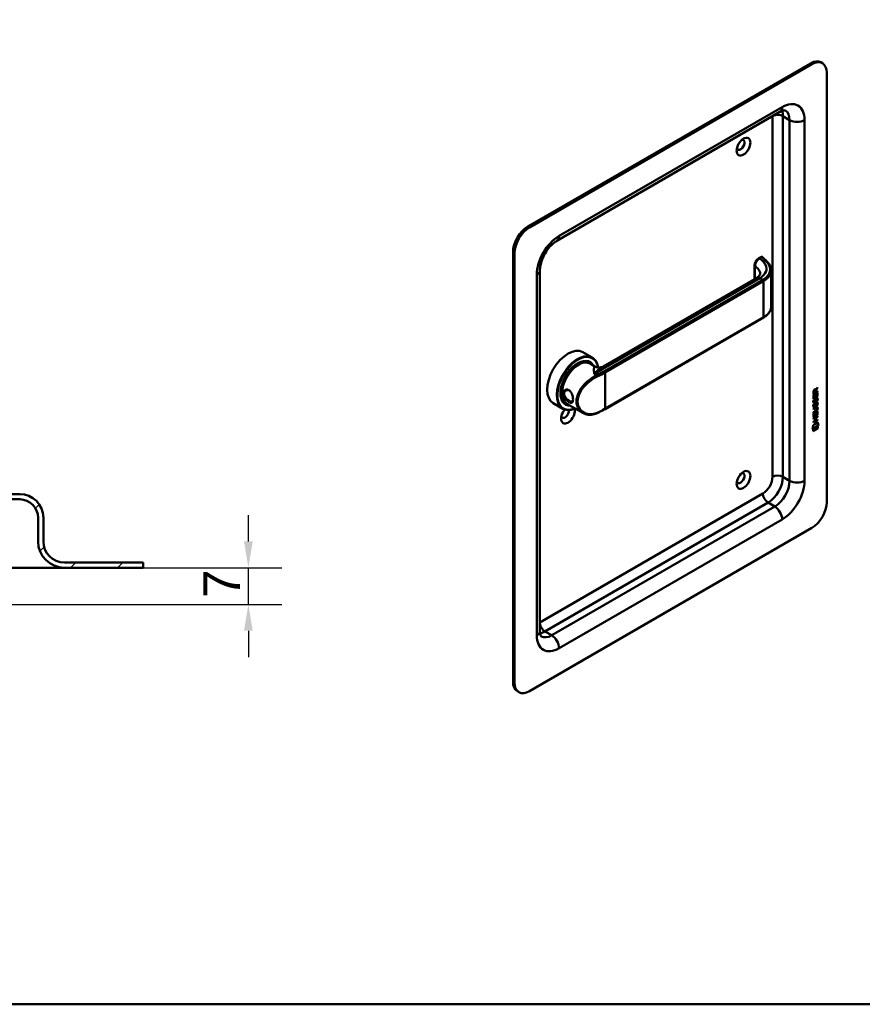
# Model space of a CAD drawing. Header units: millimetres. Extents: x 20 to 833, y 20 to 574.
# Tile 2 of 4: x 273 to 433, y 20 to 207. Entities that reach past the tile are written whole.
import ezdxf

# ---------------------------------------------------------------- set-up
doc = ezdxf.new("R2010")
doc.units = ezdxf.units.MM
doc.header["$LTSCALE"] = 2
for name, color, linetype, lineweight in [('Bemaßungen(DIN)', 7, 'Continuous', 25), ('Sichtbare Kanten(DIN)', 7, 'Continuous', 50), ('Sichtbare tangentiale Kanten(DIN)', 7, 'Continuous', 50), ('Skizziergeometrie(DIN)', 7, 'Continuous', 50)]:
    doc.layers.add(name, color=color, linetype=linetype, lineweight=lineweight)
doc.layers.add('Schraffur', color=179, linetype='Continuous', lineweight=9, true_color=0x1e1e47)
doc.styles.add('STANDARD-DIN~0', font='arial.ttf')
doc.dimstyles.new('CAD-LAN', dxfattribs={"dimscale": 2, "dimtxt": 3.5, "dimasz": 2.5, "dimexe": 3.175, "dimexo": 0, "dimgap": 0.8, "dimtad": 1, "dimrnd": 1e-08, "dimtxsty": 'STANDARD-DIN~0', "dimcen": 0.09, "dimdle": 10, "dimclrd": 250, "dimclre": 250, "dimclrt": 250, "dimadec": 0, "dimazin": 2, "dimtfac": 1, "dimtmove": 0, "dimatfit": 3, "dimfxl": 1, "dimtolj": 1, "dimtzin": 0, "dimlwd": 25, "dimlwe": 25, "dimarcsym": 0})

# ---------------------------------------------------------------- blocks, each defined once
blk = doc.blocks.new('Ränder Standardrahmen')
at = {"layer": 'Skizziergeometrie(DIN)', "flags": 128}
blk.add_lwpolyline([(10, 10), (10, 287), (410, 287), (410, 10), (10, 10)], dxfattribs=at)
blk = doc.blocks.new('*D25')
at = {"layer": 'Bemaßungen(DIN)', "color": 250, "linetype": 'Continuous', "lineweight": 25, "true_color": 0x3f3f3f, "transparency": 16777216}
for p, q in [((316.47, 108.02), (316.47, 113.02)), ((296.47, 103.02), (322.82, 103.02)), ((316.47, 96.02), (316.47, 103.02)), ((246.97, 96.02), (322.82, 96.02)), ((316.47, 91.02), (316.47, 86.02))]:
    blk.add_line(p, q, dxfattribs=at)
at = {"layer": 'Bemaßungen(DIN)', "color": 250, "linetype": 'Continuous', "true_color": 0x3f3f3f, "transparency": 16777216}
for points in [[(315.63, 108.02), (317.3, 108.02), (316.47, 103.02)], [(315.63, 91.02), (317.3, 91.02), (316.47, 96.02)]]:
    blk.add_solid(points, dxfattribs=at)
at = {"layer": 'Defpoints', "color": 0, "linetype": 'Continuous', "transparency": 16777216}
for p in [(296.47, 103.02), (316.47, 103.02), (246.97, 96.02)]:
    blk.add_point(p, dxfattribs=at)
at = {"layer": 'Bemaßungen(DIN)', "color": 250, "linetype": 'Continuous', "lineweight": 25, "true_color": 0x3f3f3f, "transparency": 16777216, "insert": (307.87, 97.25), "char_height": 7, "attachment_point": 1, "rotation": 90, "style": 'STANDARD-DIN~0'}
blk.add_mtext('\\A1;7', dxfattribs=at)

msp = doc.modelspace()

# ---------------------------------------------------------------- hatches: boundary and pattern name
at = {"layer": 'Schraffur'}
h = msp.add_hatch(dxfattribs=at)
h.set_pattern_fill('ANSI31', color=256, scale=50.8, style=0)
h.set_pattern_definition([(45, (0, 0), (-4.49013, 4.49013), [])])
edge = h.paths.add_edge_path()
edge.add_spline(control_points=[(124.839, 102.018), (124.777, 101.958), (124.715, 101.898), (124.591, 101.778), (124.529, 101.718), (124.467, 101.658)], knot_values=[-0.0518021, -0.0518021, -0.0518021, -0.0518021, -0.0259877, -0.0259877, 0, 0, 0, 0], degree=3, periodic=0)
edge.add_line((124.467, 101.658), (124.467, 99.36))
edge.add_spline(control_points=[(124.467, 99.36), (124.469, 99.324), (124.473, 99.288), (124.489, 99.218), (124.5, 99.184), (124.546, 99.083), (124.588, 99.031), (124.678, 98.95), (124.732, 98.915), (124.792, 98.894)], knot_values=[-0.0530586, -0.0530586, -0.0530586, -0.0530586, -0.0446957, -0.0446957, -0.0363326, -0.0363326, -0.0190394, -0.0190394, -0.0000008, -0.0000008, -0.0000008, -0.0000008], degree=3, periodic=0)
edge.add_ellipse((140.467, 140.185), major_axis=(-15.675, -41.291), ratio=1, start_angle=0, end_angle=20.78806)
edge.add_line((140.467, 96.018), (246.967, 96.018))
edge.add_spline(control_points=[(246.967, 96.018), (248.021, 96.018), (249.074, 96.154), (251.114, 96.679), (252.101, 97.069), (254.475, 98.384), (255.755, 99.486), (258.328, 102.741), (258.846, 104.576), (259.474, 106.791), (259.899, 108.267), (260.322, 109.743)], knot_values=[-1.0346231, -1.0346231, -1.0346231, -1.0346231, -0.938254, -0.938254, -0.8419242, -0.8419242, -0.6899478, -0.6899478, -0.4605936, -0.4605936, 0, 0, 0, 0], degree=3, periodic=0)
edge.add_ellipse((259.361, 110.018), major_axis=(0.961, -0.276), ratio=1, start_angle=0, end_angle=106)
edge.add_line((259.361, 111.018), (256.36, 111.018))
edge.add_ellipse((256.36, 110.018), major_axis=(0, 1), ratio=1, start_angle=0, end_angle=76.78481)
edge.add_spline(control_points=[(255.387, 110.247), (255.026, 108.711), (254.747, 107.446), (253.83, 105.423), (253.279, 104.554), (251.614, 102.984), (250.724, 102.42), (248.859, 101.703), (247.912, 101.518), (246.967, 101.518)], knot_values=[-1.4743943, -1.4743943, -1.4743943, -1.4743943, -0.9712289, -0.9712289, -0.5989666, -0.5989666, -0.2834298, -0.2834298, 0, 0, 0, 0], degree=3, periodic=0)
edge.add_line((246.967, 101.518), (151.467, 101.518))
edge.add_ellipse((151.467, 106.518), major_axis=(0, -5), ratio=1, start_angle=270, end_angle=360, ccw=False)
edge.add_line((146.467, 106.518), (146.467, 109.018))
edge.add_line((146.467, 109.018), (146.767, 109.018))
edge.add_line((146.767, 109.018), (146.967, 109.218))
edge.add_line((146.967, 109.218), (146.967, 109.818))
edge.add_line((146.967, 109.818), (146.767, 110.018))
edge.add_line((146.767, 110.018), (147.067, 110.018))
edge.add_line((147.067, 110.018), (147.067, 109.518))
edge.add_line((147.067, 109.518), (147.167, 109.418))
edge.add_line((147.167, 109.418), (149.267, 109.418))
edge.add_line((149.267, 109.418), (149.467, 109.618))
edge.add_line((149.467, 109.618), (149.467, 116.018))
edge.add_line((149.467, 116.018), (272.967, 116.018))
edge.add_ellipse((272.967, 112.518), major_axis=(0, 3.5), ratio=1, start_angle=270, end_angle=360, ccw=False)
edge.add_line((276.467, 112.518), (276.467, 108.018))
edge.add_ellipse((281.467, 108.018), major_axis=(-5, 0), ratio=1, start_angle=0, end_angle=90)
edge.add_line((281.467, 103.018), (296.467, 103.018))
edge.add_line((296.467, 103.018), (296.467, 104.018))
edge.add_line((296.467, 104.018), (281.467, 104.018))
edge.add_ellipse((281.467, 108.018), major_axis=(0, -4), ratio=1, start_angle=270, end_angle=360, ccw=False)
edge.add_line((277.467, 108.018), (277.467, 112.518))
edge.add_ellipse((272.967, 112.518), major_axis=(4.5, 0), ratio=1, start_angle=0, end_angle=90)
edge.add_line((272.967, 117.018), (148.467, 117.018))
edge.add_line((148.467, 117.018), (148.467, 118.518))
edge.add_line((148.467, 118.518), (147.967, 118.518))
edge.add_line((147.967, 118.518), (147.967, 115.218))
edge.add_line((147.967, 115.218), (147.467, 115.218))
edge.add_line((147.467, 115.218), (147.467, 116.018))
edge.add_line((147.467, 116.018), (144.467, 116.018))
edge.add_line((144.467, 116.018), (144.467, 115.218))
edge.add_line((144.467, 115.218), (145.217, 115.218))
edge.add_line((145.217, 115.218), (145.017, 115.018))
edge.add_line((145.017, 115.018), (145.017, 110.218))
edge.add_line((145.017, 110.218), (145.217, 110.018))
edge.add_line((145.217, 110.018), (144.967, 110.018))
edge.add_line((144.967, 110.018), (144.967, 114.818))
edge.add_line((144.967, 114.818), (144.767, 115.018))
edge.add_line((144.767, 115.018), (143.667, 115.018))
edge.add_line((143.667, 115.018), (143.467, 114.818))
edge.add_line((143.467, 114.818), (143.467, 116.218))
edge.add_line((143.467, 116.218), (144.484, 116.218))
edge.add_line((144.484, 116.218), (144.484, 117.118))
edge.add_line((144.484, 117.118), (142.982, 117.118))
edge.add_line((142.982, 117.118), (142.982, 116.218))
edge.add_line((142.982, 116.218), (142.567, 116.218))
edge.add_line((142.567, 116.218), (142.567, 117.318))
edge.add_line((142.567, 117.318), (143.467, 117.318))
edge.add_line((143.467, 117.318), (143.467, 118.518))
edge.add_line((143.467, 118.518), (142.967, 119.018))
edge.add_line((142.967, 119.018), (139.967, 119.018))
edge.add_line((139.967, 119.018), (139.967, 99.018))
edge.add_line((139.967, 99.018), (130.967, 99.018))
edge.add_line((130.967, 99.018), (130.967, 102.018))
edge.add_line((130.967, 102.018), (124.839, 102.018))
h.paths.add_polyline_path([(143.667, 109.018), (143.467, 109.018), (143.467, 109.218)], flags=0)
edge = h.paths.add_edge_path()
edge.add_spline(control_points=[(124.467, 108.379), (124.53, 108.319), (124.592, 108.259), (124.716, 108.138), (124.778, 108.078), (124.84, 108.018)], knot_values=[-0.0519736, -0.0519736, -0.0519736, -0.0519736, -0.0259868, -0.0259868, -0.0001655, -0.0001655, -0.0001655, -0.0001655], degree=3, periodic=0)
edge.add_line((124.84, 108.018), (130.967, 108.018))
edge.add_line((130.967, 108.018), (130.967, 119.018))
edge.add_line((130.967, 119.018), (127.967, 119.018))
edge.add_line((127.967, 119.018), (127.467, 118.518))
edge.add_line((127.467, 118.518), (127.467, 117.318))
edge.add_line((127.467, 117.318), (128.367, 117.318))
edge.add_line((128.367, 117.318), (128.367, 116.218))
edge.add_line((128.367, 116.218), (127.953, 116.218))
edge.add_line((127.953, 116.218), (127.953, 117.118))
edge.add_line((127.953, 117.118), (126.451, 117.118))
edge.add_line((126.451, 117.118), (126.451, 116.218))
edge.add_line((126.451, 116.218), (127.467, 116.218))
edge.add_line((127.467, 116.218), (127.467, 114.818))
edge.add_line((127.467, 114.818), (127.267, 115.018))
edge.add_line((127.267, 115.018), (126.167, 115.018))
edge.add_line((126.167, 115.018), (125.967, 114.818))
edge.add_line((125.967, 114.818), (125.967, 110.018))
edge.add_line((125.967, 110.018), (125.717, 110.018))
edge.add_line((125.717, 110.018), (125.917, 110.218))
edge.add_line((125.917, 110.218), (125.917, 115.018))
edge.add_line((125.917, 115.018), (125.717, 115.218))
edge.add_line((125.717, 115.218), (126.467, 115.218))
edge.add_line((126.467, 115.218), (126.467, 116.018))
edge.add_line((126.467, 116.018), (123.467, 116.018))
edge.add_line((123.467, 116.018), (123.467, 115.218))
edge.add_line((123.467, 115.218), (122.967, 115.218))
edge.add_line((122.967, 115.218), (122.967, 118.518))
edge.add_line((122.967, 118.518), (122.467, 118.518))
edge.add_line((122.467, 118.518), (122.467, 117.018))
edge.add_line((122.467, 117.018), (109.967, 117.018))
edge.add_ellipse((109.967, 112.518), major_axis=(0, 4.5), ratio=1, start_angle=0, end_angle=90)
edge.add_line((105.467, 112.518), (105.467, 108.018))
edge.add_ellipse((101.467, 108.018), major_axis=(4, 0), ratio=1, start_angle=270, end_angle=360, ccw=False)
edge.add_line((101.467, 104.018), (86.467, 104.018))
edge.add_line((86.467, 104.018), (86.467, 103.018))
edge.add_line((86.467, 103.018), (101.467, 103.018))
edge.add_ellipse((101.467, 108.018), major_axis=(0, -5), ratio=1, start_angle=0, end_angle=90)
edge.add_line((106.467, 108.018), (106.467, 112.518))
edge.add_ellipse((109.967, 112.518), major_axis=(-3.5, 0), ratio=1, start_angle=270, end_angle=360, ccw=False)
edge.add_line((109.967, 116.018), (121.467, 116.018))
edge.add_line((121.467, 116.018), (121.467, 109.618))
edge.add_line((121.467, 109.618), (121.667, 109.418))
edge.add_line((121.667, 109.418), (123.767, 109.418))
edge.add_line((123.767, 109.418), (123.867, 109.518))
edge.add_line((123.867, 109.518), (123.867, 110.018))
edge.add_line((123.867, 110.018), (124.167, 110.018))
edge.add_line((124.167, 110.018), (123.967, 109.818))
edge.add_line((123.967, 109.818), (123.967, 109.218))
edge.add_line((123.967, 109.218), (124.167, 109.018))
edge.add_line((124.167, 109.018), (124.467, 109.018))
edge.add_line((124.467, 109.018), (124.467, 108.379))
h.paths.add_polyline_path([(127.467, 109.018), (127.267, 109.018), (127.467, 109.218)], flags=0)

# ---------------------------------------------------------------- linework, layer by layer
at = {"layer": 'Sichtbare Kanten(DIN)'}
for p, q in [((423.373, 198.917), (369.633, 167.89)), ((423.656, 198.754), (369.916, 167.727)), ((425.656, 198.952), (425.373, 199.115)), ((426.485, 115.471), (426.485, 197.121)), ((417.585, 189.673), (375.159, 165.178)), ((366.805, 162.991), (366.805, 81.342)), ((367.088, 162.828), (367.088, 81.178)), ((413.909, 162.072), (413.542, 161.859)), ((371.916, 159.562), (371.916, 90.976)), ((412.761, 160.523), (412.761, 157.923)), ((415.926, 159.486), (415.926, 152.699)), ((383.978, 141.305), (413.157, 158.152)), ((384.3, 133.179), (414.422, 150.571)), ((380.07, 143.999), (381.88, 142.954)), ((381.324, 142.121), (381.493, 142.023)), ((381.45, 141.817), (382.358, 141.293)), ((380.296, 137.402), (380.296, 137.402)), ((424.235, 136.831), (424.278, 136.807)), ((424.321, 136.387), (424.321, 136.677)), ((424.362, 136.868), (424.405, 136.844)), ((424.7, 137.18), (424.377, 136.746)), ((424.377, 136.746), (424.377, 136.469)), ((424.377, 136.746), (424.42, 136.722)), ((424.405, 136.844), (424.743, 137.297)), ((424.42, 136.722), (424.419, 136.444)), ((424.743, 137.155), (424.42, 136.722)), ((424.7, 137.24), (424.7, 137.18)), ((424.7, 137.18), (424.743, 137.155)), ((424.743, 137.297), (424.743, 137.155)), ((423.933, 135.147), (423.934, 135.802)), ((424.699, 135.638), (423.933, 135.196)), ((424.742, 135.613), (423.933, 135.147)), ((424.7, 136.53), (423.934, 136.088)), ((424.742, 136.506), (423.934, 136.039)), ((423.934, 136.039), (423.934, 136.469)), ((423.934, 135.802), (424.032, 135.859)), ((423.982, 134.923), (424.078, 134.945)), ((423.99, 135.835), (423.989, 135.352)), ((423.989, 135.352), (424.032, 135.327)), ((423.991, 136.536), (423.99, 136.246)), ((423.99, 136.246), (424.033, 136.221)), ((424.032, 135.859), (424.032, 135.327)), ((424.032, 135.327), (424.285, 135.473)), ((424.033, 136.511), (424.033, 136.221)), ((424.033, 136.221), (424.321, 136.387)), ((424.285, 135.946), (424.384, 136.003)), ((424.285, 135.473), (424.285, 135.946)), ((424.338, 134.836), (424.381, 134.812)), ((424.341, 135.978), (424.341, 135.555)), ((424.341, 135.555), (424.383, 135.53)), ((424.352, 134.909), (424.395, 134.885)), ((424.377, 136.469), (424.419, 136.444)), ((424.384, 136.003), (424.383, 135.53)), ((424.383, 135.53), (424.643, 135.68)), ((424.405, 135.078), (424.447, 135.054)), ((424.419, 136.444), (424.742, 136.63)), ((424.485, 135.163), (424.481, 135.161)), ((424.485, 135.163), (424.527, 135.139)), ((424.527, 135.139), (424.524, 135.137)), ((424.564, 135.17), (424.607, 135.146)), ((424.643, 135.68), (424.644, 136.218)), ((424.644, 136.218), (424.742, 136.275)), ((424.7, 136.25), (424.699, 135.638)), ((424.699, 135.638), (424.742, 135.613)), ((424.7, 136.606), (424.7, 136.53)), ((424.7, 136.53), (424.742, 136.506)), ((424.742, 136.63), (424.742, 136.506)), ((424.742, 136.275), (424.742, 135.613)), ((374.47, 134.3), (376.28, 133.255)), ((376.724, 134.153), (376.893, 134.055)), ((377.05, 134.196), (380.075, 132.449)), ((423.932, 133.236), (424.397, 133.504)), ((424.362, 133.409), (423.932, 133.162)), ((424.404, 133.385), (423.932, 133.113)), ((423.932, 133.113), (423.932, 133.236)), ((423.981, 134.091), (424.077, 134.113)), ((423.994, 133.712), (423.996, 133.708)), ((423.995, 134.544), (423.997, 134.54)), ((424.022, 134.51), (424.065, 134.486)), ((424.022, 133.678), (424.064, 133.654)), ((424.037, 134.52), (424.039, 134.515)), ((424.037, 133.688), (424.039, 133.683)), ((424.23, 133.768), (424.233, 133.775)), ((424.231, 134.6), (424.234, 134.607)), ((424.338, 134.004), (424.38, 133.98)), ((424.352, 134.077), (424.394, 134.053)), ((424.404, 134.246), (424.447, 134.222)), ((424.484, 134.331), (424.481, 134.329)), ((424.484, 134.331), (424.527, 134.307)), ((424.527, 134.307), (424.523, 134.305)), ((424.556, 133.45), (424.598, 133.425)), ((424.564, 134.338), (424.606, 134.314)), ((424.643, 134.71), (424.686, 134.685)), ((424.643, 133.877), (424.685, 133.853)), ((424.653, 133.272), (424.653, 133.275)), ((423.93, 131.38), (424.739, 131.846)), ((424.239, 131.484), (423.93, 131.305)), ((424.282, 131.459), (423.93, 131.256)), ((423.93, 131.256), (423.93, 131.38)), ((424.696, 131.115), (423.93, 130.673)), ((424.738, 131.09), (423.93, 130.624)), ((423.931, 132.604), (424.404, 132.876)), ((424.354, 132.773), (423.931, 132.53)), ((424.397, 132.749), (423.931, 132.481)), ((423.931, 132.481), (423.931, 132.604)), ((423.931, 132.294), (424.03, 132.351)), ((423.931, 131.639), (423.931, 132.294)), ((424.697, 132.13), (423.931, 131.688)), ((424.739, 132.105), (423.931, 131.639)), ((423.987, 132.326), (423.987, 131.844)), ((423.987, 131.844), (424.029, 131.819)), ((424.03, 132.351), (424.029, 131.819)), ((424.029, 131.819), (424.282, 131.965)), ((424.239, 131.484), (424.282, 131.459)), ((424.281, 130.95), (424.282, 131.459)), ((424.282, 131.965), (424.283, 132.438)), ((424.283, 132.438), (424.381, 132.495)), ((424.339, 132.47), (424.339, 132.046)), ((424.339, 132.046), (424.381, 132.022)), ((424.696, 131.747), (424.34, 131.542)), ((424.34, 131.542), (424.34, 131.033)), ((424.34, 131.542), (424.382, 131.517)), ((424.381, 132.495), (424.381, 132.022)), ((424.381, 132.022), (424.641, 132.172)), ((424.739, 131.723), (424.382, 131.517)), ((424.382, 131.517), (424.382, 131.008)), ((424.382, 131.008), (424.738, 131.214)), ((424.641, 132.71), (424.74, 132.767)), ((424.641, 132.172), (424.641, 132.71)), ((424.696, 131.821), (424.696, 131.747)), ((424.696, 131.747), (424.739, 131.723)), ((424.696, 131.189), (424.696, 131.115)), ((424.696, 131.115), (424.738, 131.09)), ((424.697, 132.742), (424.697, 132.13)), ((424.697, 132.13), (424.739, 132.105)), ((424.738, 131.214), (424.738, 131.09)), ((424.74, 132.767), (424.739, 132.105)), ((424.739, 131.846), (424.739, 131.723)), ((423.779, 129.369), (423.909, 130.141)), ((424.887, 130.008), (423.779, 129.369)), ((424.844, 130.032), (423.789, 129.424)), ((423.909, 130.141), (424.76, 130.631)), ((423.909, 129.351), (424.757, 129.84)), ((424.714, 129.491), (423.909, 129.027)), ((424.757, 129.467), (423.909, 128.978)), ((423.909, 128.978), (423.909, 129.351)), ((423.93, 130.748), (424.281, 130.95)), ((423.93, 130.624), (423.93, 130.748)), ((424.34, 131.033), (424.382, 131.008)), ((424.715, 129.815), (424.714, 129.491)), ((424.714, 129.491), (424.757, 129.467)), ((424.726, 130.612), (424.844, 130.032)), ((424.757, 129.84), (424.757, 129.467)), ((424.76, 130.631), (424.887, 130.008)), ((424.844, 130.032), (424.887, 130.008)), ((272.967, 117.018), (148.467, 117.018)), ((149.467, 116.018), (272.967, 116.018)), ((276.467, 112.518), (276.467, 108.018)), ((277.467, 108.018), (277.467, 112.518)), ((369.916, 79.545), (423.656, 110.572)), ((266.467, 103.018), (281.467, 103.018)), ((296.467, 104.018), (281.467, 104.018)), ((281.467, 103.018), (296.467, 103.018)), ((296.467, 103.018), (296.467, 104.018)), ((367.916, 79.347), (367.633, 79.51))]:
    msp.add_line(p, q, dxfattribs=at)
for centre, radius, start, end in [((272.967, 112.518), 4.5, 0, 90), ((272.967, 112.518), 3.5, 0, 90), ((281.467, 108.018), 5, 180, 270), ((281.467, 108.018), 4, 180, 270)]:
    msp.add_arc(centre, radius, start, end, dxfattribs=at)
for centre, major_axis, ratio, start_param, end_param in [((423.373, 195.651), (2, 3.464), 0.5773503, 0, 0.7853982), ((423.656, 195.488), (2, 3.464), 0.5773503, 5.4977871, 7.0685835), ((410.08, 183.404), (-0.53, -0.918), 0.5773503, 5.8272815, 9.8806818), ((369.633, 164.624), (-2, -3.464), 0.5773503, 3.9269908, 5.4977871), ((369.916, 164.461), (2, 3.464), 0.5773503, 0.7853982, 2.3561945), ((414.009, 161.667), (0.053, 0.438), 0.7115312, 0.4902452, 0.4913996), ((414.322, 150.744), (0.1, -0.173), 0.5773503, 0, 0.0000503), ((377.27, 139.15), (-2.8, -4.85), 0.5773503, 3.1415927, 6.2831853), ((379.08, 138.104), (2.8, 4.85), 0.5773503, 5.6589594, 10.0917243), ((379.137, 138.072), (-2.76, -4.78), 0.5773503, 2.5362379, 6.9315019), ((379.137, 138.072), (2.34, 4.053), 0.5773503, 5.9355207, 9.7724426), ((379.193, 138.039), (2.3, 3.984), 0.5773503, 5.9872224, 9.7207409), ((379.25, 138.006), (-2.26, -3.914), 0.5773503, 2.9106512, 6.5141268), ((379.108, 138.088), (2.32, 4.018), 0.5773503, 6.0274328, 7.0642824), ((379.024, 138.137), (2.3, 3.984), 0.5773503, 0, 0.2200524), ((379.25, 138.006), (-2.2, -3.811), 0.5773503, 3.1415927, 6.2831853), ((378.967, 138.17), (2.32, 4.018), 0.5773503, 6.1459819, 6.2527018), ((378.967, 138.17), (-2.32, -4.018), 0.5773503, 2.519983, 2.5200272), ((379.249, 138.006), (-2.2, -3.811), 0.5773503, 2.6744325, 2.6744343), ((379.25, 138.006), (-2.26, -3.914), 0.5773503, 2.736245, 2.7362944), ((379.193, 138.039), (2.3, 3.984), 0.5773503, 5.8679163, 5.8679385), ((379.137, 138.072), (-2.76, -4.78), 0.5773503, 2.4246433, 2.4246462), ((379.08, 138.104), (2.8, 4.85), 0.5773503, 5.5511417, 5.5511446), ((378.967, 138.17), (-2.32, -4.018), 0.5773503, 2.1718154, 2.1719111), ((379.25, 138.006), (-2.2, -3.811), 0.5773503, 2.253, 2.2530614), ((379.25, 138.006), (-2.26, -3.914), 0.5773503, 2.2548077, 2.2548467), ((424.324, 136.476), (-0.175, 0.346), 0.8194443, 0.0441652, 1.0169096), ((424.366, 136.451), (-0.175, 0.346), 0.8194443, 0.0441652, 1.0169096), ((423.972, 136.198), (-0.368, -0.732), 0.3492899, 2.7989514, 3.6297589), ((423.93, 136.222), (-0.368, -0.732), 0.3492899, 2.7989514, 3.0358099), ((379.108, 138.088), (-2.32, -4.018), 0.5773503, 5.5020883, 6.5389379), ((378.967, 138.17), (-1.9, -3.291), 0.5773503, 5.6692155, 5.6696324), ((376.902, 139.362), (1.6, 2.771), 0.5773503, 3.7151709, 3.7152758), ((377.27, 139.149), (1.8, 3.117), 0.5773503, 3.6394455, 3.6394489), ((377.213, 139.182), (1.6, 2.771), 0.5773503, 3.6297748, 3.6298149), ((378.967, 138.17), (1.95, 3.377), 0.5773503, 3.8973709, 3.8975254), ((378.91, 138.202), (-1.91, -3.308), 0.5773503, 0.7821286, 0.7822229), ((378.967, 138.17), (1.95, 3.377), 0.5773503, 3.9869745, 3.9870237), ((379.108, 136.618), (0.6, -1.039), 0.5773503, 5.659845, 5.6599815), ((424.298, 134.505), (-0.258, -0.67), 0.2801591, 3.0976718, 3.459563), ((424.341, 134.48), (-0.258, -0.67), 0.2801591, 2.9381752, 3.459563), ((377.27, 132.128), (-0.93, -1.611), 0.5773503, 4.427919, 8.9074708), ((376.704, 132.454), (-0.53, -0.918), 0.5773503, 5.8272815, 8.7701358), ((379.024, 138.137), (-2.3, -3.984), 0.5773503, 6.0631329, 6.2831853), ((378.967, 138.17), (-2.32, -4.018), 0.5773503, 0.0304835, 0.1372034), ((378.967, 138.17), (1.95, 3.377), 0.5773503, 3.6381163, 3.6381287), ((378.967, 138.17), (-2.26, -3.914), 0.5773503, 0.7572817, 0.7573952), ((378.967, 138.17), (-2.32, -4.018), 0.5773503, 0.7604294, 0.7604893), ((379.25, 138.006), (-2.2, -3.81), 0.5773503, 0.7395817, 0.7395894), ((379.25, 138.006), (-2.26, -3.914), 0.5773503, 0.744139, 0.7441684), ((379.193, 138.039), (2.3, 3.984), 0.5773503, 3.9039317, 3.9039609), ((379.137, 138.072), (2.34, 4.053), 0.5773503, 3.9214573, 3.9214861), ((379.137, 138.072), (-2.76, -4.78), 0.5773503, 0.82088, 0.8208952), ((424.377, 135.03), (-0.352, -1.35), 0.146604, 6.0369992, 6.0961402), ((424.353, 135.767), (-0.327, -1.256), 0.1531706, 6.0266152, 6.0875746), ((424.207, 134.097), (-0.18, -0.422), 0.324198, 6.0043675, 6.2441541), ((424.206, 134.925), (-0.178, -0.418), 0.3257575, 6.0025712, 6.2436438), ((424.395, 135.743), (-0.327, -1.256), 0.1531706, 6.0266152, 6.0875746), ((424.419, 135.005), (-0.352, -1.35), 0.146604, 6.0369992, 6.0961402), ((424.248, 134.901), (-0.178, -0.418), 0.3257575, 6.0025712, 6.4628649), ((424.25, 134.073), (-0.18, -0.422), 0.324198, 6.0043675, 6.4621988), ((424.214, 133.766), (-0.0284, -0.0613), 0.2140411, 1.3865777, 1.6946558), ((424.214, 134.598), (-0.0284, -0.0613), 0.2140411, 1.3865777, 1.6946558), ((423.275, 133.679), (1.388, -0.568), 0.6427883, 5.8208171, 6.5391565), ((423.317, 131.354), (1.355, 2.199), 0.2164738, 5.9455732, 6.6640371), ((423.318, 133.655), (1.388, -0.568), 0.6427883, 5.8208171, 6.5391565), ((418.025, 135.924), (6.595, -2.821), 0.2353631, 6.1084229, 6.3833559), ((424.298, 133.673), (-0.258, -0.669), 0.2803736, 3.0976435, 3.4598023), ((424.34, 133.649), (-0.258, -0.669), 0.2803736, 2.9381095, 3.4598023), ((423.274, 131.378), (1.355, 2.199), 0.2164738, 5.9455732, 6.2455659), ((410.08, 120.044), (-0.53, -0.918), 0.5773503, 5.8272815, 9.8806818), ((423.656, 113.838), (-2, -3.464), 0.5773503, 0.7853982, 2.3561945), ((369.633, 82.975), (-2, -3.464), 0.5773503, 5.4977871, 6.2831853), ((369.916, 82.811), (-2, -3.464), 0.5773503, 5.4977871, 7.0685835)]:
    msp.add_ellipse(centre, major_axis=major_axis, ratio=ratio, start_param=start_param, end_param=end_param, dxfattribs=at)
for centre in [(410.645, 183.077), (410.645, 119.717)]:
    msp.add_ellipse(centre, major_axis=(0.93, 1.611), ratio=0.5773503, dxfattribs=at)
for points, knots in [([(418.585, 189.97), (418.585, 189.97), (418.585, 189.971), (418.56, 189.978), (418.535, 189.983), (418.444, 189.984), (418.378, 189.979), (418.207, 189.945), (418.102, 189.915), (417.863, 189.821), (417.729, 189.756), (417.585, 189.673)], [0.78539816, 0.78539816, 0.78539816, 0.78539816, 0.9424778, 0.9424778, 1.09955743, 1.09955743, 1.25663706, 1.25663706, 1.41371669, 1.41371669, 1.57079633, 1.57079633, 1.57079633, 1.57079633]), ([(375.159, 165.178), (374.933, 165.048), (374.684, 164.871), (374.167, 164.422), (373.898, 164.145), (373.378, 163.51), (373.128, 163.15), (372.684, 162.389), (372.491, 161.987), (372.188, 161.197), (372.077, 160.809), (371.945, 160.124), (371.916, 159.822), (371.916, 159.562)], [1.5707963, 1.5707963, 1.5707963, 1.5707963, 1.8179228, 1.8179228, 2.0784055, 2.0784055, 2.3493544, 2.3493544, 2.6241933, 2.6241933, 2.8954114, 2.8954114, 3.1415927, 3.1415927, 3.1415927, 3.1415927]), ([(412.761, 160.524), (412.761, 160.643), (412.781, 160.767), (412.851, 161.011), (412.902, 161.135), (413.03, 161.366), (413.109, 161.477), (413.278, 161.665), (413.37, 161.746), (413.492, 161.829), (413.517, 161.845), (413.543, 161.86)], [0, 0, 0, 0, 0.09785937, 0.09785937, 0.19675779, 0.19675779, 0.29632205, 0.29632205, 0.39146856, 0.39146856, 0.41628035, 0.41628035, 0.41628035, 0.41628035]), ([(413.923, 162.079), (413.963, 162.1), (414.007, 162.116), (414.096, 162.127), (414.141, 162.124), (414.199, 162.107), (414.214, 162.101), (414.229, 162.094)], [0.003795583, 0.003795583, 0.003795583, 0.003795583, 0.038881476, 0.038881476, 0.072518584, 0.072518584, 0.085170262, 0.085170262, 0.085170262, 0.085170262]), ([(414.251, 162.086), (414.256, 162.082), (414.262, 162.079), (414.272, 162.072), (414.278, 162.069), (414.288, 162.061), (414.293, 162.057), (414.304, 162.049), (414.309, 162.044), (414.319, 162.035), (414.324, 162.03), (414.329, 162.025)], [0, 0, 0, 0, 0.05585054, 0.05585054, 0.11170107, 0.11170107, 0.16755161, 0.16755161, 0.22340214, 0.22340214, 0.27925268, 0.27925268, 0.27925268, 0.27925268]), ([(414.328, 162.026), (414.681, 161.658), (415.05, 161.309), (415.555, 160.719), (415.689, 160.505), (415.878, 160.051), (415.928, 159.806), (415.928, 159.564)], [0, 0, 0, 0, 0.5455959, 0.5455959, 0.8223123, 0.8223123, 1.1153986, 1.1153986, 1.1153986, 1.1153986]), ([(413.174, 158.161), (413.349, 158.264), (413.489, 158.375), (413.696, 158.586), (413.758, 158.683), (413.816, 158.813), (413.822, 158.851), (413.822, 158.898)], [0.00879153, 0.00879153, 0.00879153, 0.00879153, 0.22826487, 0.22826487, 0.46326171, 0.46326171, 0.69351133, 0.69351133, 0.69351133, 0.69351133]), ([(415.928, 152.704), (415.928, 152.395), (415.846, 152.082), (415.531, 151.493), (415.291, 151.211), (414.822, 150.823), (414.631, 150.691), (414.424, 150.571)], [0, 0, 0, 0, 0.37300736, 0.37300736, 0.75666606, 0.75666606, 0.97389816, 0.97389816, 0.97389816, 0.97389816]), ([(382.36, 141.291), (382.451, 141.239), (382.569, 141.187), (382.852, 141.106), (383.023, 141.083), (383.409, 141.092), (383.633, 141.144), (383.876, 141.25), (383.929, 141.277), (383.978, 141.305)], [0, 0, 0, 0, 0.14108824, 0.14108824, 0.30595702, 0.30595702, 0.51826043, 0.51826043, 0.58246708, 0.58246708, 0.58246708, 0.58246708]), ([(377.43, 134.513), (377.573, 134.431), (377.835, 134.331), (378.095, 134.415), (378.226, 134.738), (378.226, 135.444), (377.965, 136.316), (377.442, 136.831), (376.818, 136.978), (376.308, 136.55), (376.31, 135.888), (376.456, 135.527), (376.769, 135.01), (377.144, 134.678), (377.43, 134.513), (377.43, 134.513), (377.43, 134.513), (377.43, 134.513)], [-2.115042, -2.115042, -2.115042, -2.115042, -1.9639931, -1.8129167, -1.6618403, -1.510764, -1.2086112, -1.0575348, -0.9064584, -0.6043056, -0.4532292, -0.3399219, -0.3021528, 0, 0, 0, 0.0000275, 0.0000275, 0.0000275, 0.0000275]), ([(377.53, 134.727), (377.53, 134.727), (377.53, 134.727), (377.529, 134.727), (377.274, 134.874), (376.973, 135.131), (376.771, 135.423), (376.746, 135.46), (376.722, 135.497), (376.7, 135.535), (376.634, 135.647), (376.585, 135.764), (376.556, 135.88), (376.517, 136.034), (376.517, 136.186), (376.555, 136.319), (376.632, 136.583), (376.865, 136.768), (377.129, 136.785), (377.261, 136.793), (377.401, 136.761), (377.529, 136.687), (377.592, 136.65), (377.653, 136.604), (377.709, 136.549)], [2.1150419, 2.1150419, 2.1150419, 2.1150419, 2.1150695, 2.1150695, 2.1150695, 2.4172223, 2.4172223, 2.4172223, 2.4549914, 2.4549914, 2.4549914, 2.5682987, 2.5682987, 2.5682987, 2.7193751, 2.7193751, 2.7193751, 3.0215279, 3.0215279, 3.0215279, 3.1726043, 3.1726043, 3.1726043, 3.2471757, 3.2471757, 3.2471757, 3.2471757]), ([(378.22, 135.027), (378.218, 134.991), (378.214, 134.957), (378.21, 134.925), (378.191, 134.804), (378.154, 134.713), (378.097, 134.658), (378.041, 134.602), (377.965, 134.581), (377.869, 134.594), (377.773, 134.607), (377.657, 134.654), (377.53, 134.727)], [3.73725539, 3.73725539, 3.73725539, 3.73725539, 3.77690989, 3.77690989, 3.77690989, 3.92798628, 3.92798628, 3.92798628, 4.07906268, 4.07906268, 4.07906268, 4.23011148, 4.23011148, 4.23011148, 4.23011148]), ([(384.3, 133.179), (384.204, 133.124), (384.107, 133.069), (383.912, 132.962), (383.813, 132.908), (383.613, 132.803), (383.512, 132.751), (383.309, 132.649), (383.206, 132.598), (382.998, 132.499), (382.893, 132.449), (382.787, 132.401)], [1.57079633, 1.57079633, 1.57079633, 1.57079633, 1.59374743, 1.59374743, 1.61669853, 1.61669853, 1.63964964, 1.63964964, 1.66260074, 1.66260074, 1.68555184, 1.68555184, 1.68555184, 1.68555184]), ([(424.556, 133.45), (424.553, 133.451), (424.551, 133.452), (424.531, 133.461), (424.511, 133.463), (424.449, 133.454), (424.404, 133.434), (424.362, 133.409)], [0.060650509, 0.060650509, 0.060650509, 0.060650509, 0.064390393, 0.064390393, 0.08887549, 0.08887549, 0.134135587, 0.134135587, 0.134135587, 0.134135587]), ([(424.653, 133.275), (424.653, 133.291), (424.652, 133.306), (424.648, 133.347), (424.641, 133.372), (424.62, 133.409), (424.607, 133.422), (424.573, 133.437), (424.553, 133.438), (424.492, 133.43), (424.447, 133.409), (424.404, 133.385)], [0, 0, 0, 0, 0.01400423, 0.01400423, 0.0408947, 0.0408947, 0.06439039, 0.06439039, 0.08887549, 0.08887549, 0.13413559, 0.13413559, 0.13413559, 0.13413559]), ([(382.788, 132.401), (382.425, 132.235), (382.044, 132.135), (381.299, 132.074), (380.925, 132.116), (380.406, 132.282), (380.235, 132.357), (380.075, 132.449)], [0, 0, 0, 0, 0.34249968, 0.34249968, 0.69086976, 0.69086976, 0.87346526, 0.87346526, 0.87346526, 0.87346526]), ([(371.916, 90.976), (371.916, 90.81), (371.927, 90.662), (371.965, 90.407), (371.992, 90.302), (372.047, 90.137), (372.076, 90.077), (372.123, 89.999), (372.14, 89.979), (372.158, 89.961), (372.159, 89.962), (372.159, 89.962)], [3.14159265, 3.14159265, 3.14159265, 3.14159265, 3.29867229, 3.29867229, 3.45575192, 3.45575192, 3.61283155, 3.61283155, 3.76991118, 3.76991118, 3.92699082, 3.92699082, 3.92699082, 3.92699082])]:
    msp.add_open_spline(points, degree=3, knots=knots, dxfattribs=at)
for points in [[(415.926, 159.558), (415.926, 159.56), (415.926, 159.562), (415.926, 159.564)], [(413.822, 158.899), (413.822, 158.898), (413.822, 158.898), (413.822, 158.898)], [(423.934, 136.469), (423.938, 136.615), (424.004, 136.804), (424.177, 136.904)], [(424.235, 136.831), (424.214, 136.844), (424.182, 136.842), (424.136, 136.815)], [(424.321, 136.677), (424.321, 136.766), (424.296, 136.859), (424.179, 136.791)], [(423.925, 134.669), (423.93, 134.717), (423.942, 134.792), (423.962, 134.86)], [(423.962, 134.86), (423.967, 134.879), (423.982, 134.923), (423.982, 134.923)], [(424.025, 134.933), (424.015, 134.892), (423.998, 134.826), (423.991, 134.793)], [(424.078, 134.945), (424.078, 134.945), (424.044, 134.819), (424.034, 134.768)], [(424.234, 134.607), (424.253, 134.654), (424.269, 134.717), (424.285, 134.806)], [(424.338, 134.836), (424.323, 134.749), (424.305, 134.685), (424.284, 134.628)], [(424.285, 134.806), (424.309, 134.94), (424.338, 135.025), (424.377, 135.103)], [(424.381, 134.812), (424.365, 134.725), (424.348, 134.661), (424.326, 134.603)], [(424.352, 134.909), (424.35, 134.898), (424.339, 134.837), (424.338, 134.836)], [(424.405, 135.078), (424.385, 135.038), (424.368, 134.983), (424.352, 134.909)], [(424.377, 135.103), (424.404, 135.154), (424.441, 135.199), (424.491, 135.236)], [(424.395, 134.885), (424.392, 134.874), (424.381, 134.813), (424.381, 134.812)], [(424.447, 135.054), (424.427, 135.014), (424.41, 134.958), (424.395, 134.885)], [(424.481, 135.161), (424.447, 135.141), (424.426, 135.118), (424.405, 135.078)], [(424.524, 135.137), (424.489, 135.117), (424.468, 135.094), (424.447, 135.054)], [(424.491, 135.236), (424.573, 135.296), (424.653, 135.309), (424.707, 135.237)], [(424.582, 134.653), (424.582, 134.653), (424.625, 134.761), (424.642, 134.864)], [(424.642, 134.864), (424.662, 134.984), (424.661, 135.074), (424.631, 135.121)], [(424.707, 134.981), (424.699, 134.868), (424.654, 134.734), (424.643, 134.71)], [(424.647, 135.282), (424.653, 135.276), (424.659, 135.269), (424.665, 135.262)], [(424.665, 135.262), (424.696, 135.221), (424.711, 135.158), (424.711, 135.07)], [(424.749, 134.956), (424.741, 134.843), (424.696, 134.71), (424.686, 134.685)], [(424.707, 135.237), (424.739, 135.196), (424.754, 135.134), (424.754, 135.046)], [(424.711, 135.07), (424.711, 135.042), (424.709, 135.013), (424.707, 134.981)], [(424.754, 135.046), (424.754, 135.018), (424.752, 134.989), (424.749, 134.956)], [(423.946, 133.588), (423.921, 133.651), (423.912, 133.723), (423.924, 133.837)], [(423.947, 134.42), (423.921, 134.484), (423.913, 134.555), (423.925, 134.669)], [(423.924, 133.837), (423.929, 133.885), (423.941, 133.96), (423.961, 134.028)], [(424.104, 133.529), (424.041, 133.503), (423.976, 133.513), (423.946, 133.588)], [(424.105, 134.361), (424.042, 134.335), (423.977, 134.345), (423.947, 134.42)], [(423.961, 134.028), (423.967, 134.047), (423.981, 134.091), (423.981, 134.091)], [(423.991, 134.793), (423.973, 134.7), (423.971, 134.626), (423.988, 134.565)], [(423.991, 133.961), (423.973, 133.868), (423.971, 133.794), (423.987, 133.733)], [(424.062, 133.553), (424.032, 133.541), (424.001, 133.537), (423.974, 133.544)], [(424.063, 134.385), (424.032, 134.373), (424.002, 134.369), (423.975, 134.376)], [(424.025, 134.101), (424.014, 134.06), (423.997, 133.994), (423.991, 133.961)], [(424.033, 133.936), (424.015, 133.843), (424.013, 133.769), (424.03, 133.708)], [(424.034, 134.768), (424.016, 134.675), (424.014, 134.601), (424.03, 134.54)], [(424.077, 134.113), (424.077, 134.113), (424.043, 133.987), (424.033, 133.936)], [(424.106, 133.574), (424.077, 133.558), (424.071, 133.557), (424.062, 133.553)], [(424.106, 134.406), (424.078, 134.39), (424.072, 134.389), (424.063, 134.385)], [(424.097, 134.479), (424.139, 134.484), (424.192, 134.526), (424.222, 134.581)], [(424.097, 133.647), (424.138, 133.652), (424.192, 133.694), (424.221, 133.749)], [(424.148, 133.55), (424.12, 133.534), (424.114, 133.532), (424.104, 133.529)], [(424.149, 134.382), (424.12, 134.366), (424.114, 134.364), (424.105, 134.361)], [(424.284, 134.628), (424.251, 134.54), (424.196, 134.457), (424.106, 134.406)], [(424.283, 133.796), (424.251, 133.708), (424.196, 133.625), (424.106, 133.574)], [(424.326, 133.771), (424.293, 133.684), (424.238, 133.6), (424.148, 133.55)], [(424.326, 134.603), (424.294, 134.516), (424.239, 134.432), (424.149, 134.382)], [(424.233, 133.775), (424.253, 133.822), (424.269, 133.885), (424.284, 133.974)], [(424.338, 134.004), (424.322, 133.917), (424.305, 133.853), (424.283, 133.796)], [(424.284, 133.974), (424.308, 134.108), (424.337, 134.193), (424.377, 134.271)], [(424.38, 133.98), (424.365, 133.893), (424.347, 133.829), (424.326, 133.771)], [(424.352, 134.077), (424.349, 134.066), (424.338, 134.005), (424.338, 134.004)], [(424.404, 134.246), (424.384, 134.206), (424.367, 134.151), (424.352, 134.077)], [(424.377, 134.271), (424.403, 134.322), (424.44, 134.367), (424.491, 134.404)], [(424.394, 134.053), (424.392, 134.042), (424.38, 133.981), (424.38, 133.98)], [(424.447, 134.222), (424.427, 134.181), (424.41, 134.126), (424.394, 134.053)], [(424.481, 134.329), (424.446, 134.309), (424.425, 134.286), (424.404, 134.246)], [(424.523, 134.305), (424.489, 134.285), (424.468, 134.262), (424.447, 134.222)], [(424.491, 134.404), (424.572, 134.464), (424.652, 134.477), (424.707, 134.405)], [(424.581, 133.821), (424.581, 133.821), (424.625, 133.929), (424.641, 134.032)], [(424.685, 133.853), (424.679, 133.851), (424.581, 133.821), (424.581, 133.821)], [(424.686, 134.685), (424.68, 134.683), (424.582, 134.653), (424.582, 134.653)], [(424.643, 134.71), (424.641, 134.709), (424.62, 134.702), (424.597, 134.695)], [(424.643, 133.877), (424.64, 133.877), (424.619, 133.87), (424.597, 133.863)], [(424.641, 134.032), (424.661, 134.152), (424.661, 134.242), (424.631, 134.289)], [(424.706, 134.149), (424.698, 134.036), (424.653, 133.902), (424.643, 133.877)], [(424.646, 134.45), (424.653, 134.444), (424.659, 134.437), (424.664, 134.43)], [(424.664, 134.43), (424.696, 134.389), (424.711, 134.326), (424.711, 134.238)], [(424.749, 134.124), (424.74, 134.011), (424.696, 133.878), (424.685, 133.853)], [(424.711, 134.238), (424.711, 134.21), (424.709, 134.181), (424.706, 134.149)], [(424.707, 134.405), (424.738, 134.364), (424.753, 134.302), (424.753, 134.214)], [(424.753, 134.214), (424.753, 134.186), (424.751, 134.157), (424.749, 134.124)]]:
    msp.add_open_spline(points, degree=3, dxfattribs=at)
at = {"layer": 'Sichtbare tangentiale Kanten(DIN)'}
for p, q in [((423.373, 198.917), (423.656, 198.754)), ((375.573, 166.094), (417.999, 190.589)), ((416.161, 120.288), (416.161, 188.851)), ((418.141, 188.874), (418.141, 120.288)), ((419.413, 188.139), (418.141, 188.874)), ((419.413, 119.554), (419.413, 188.139)), ((422.242, 188.139), (422.242, 119.554)), ((369.916, 167.727), (369.633, 167.89)), ((366.805, 162.991), (367.088, 162.828)), ((413.742, 161.84), (414.151, 162.076)), ((412.821, 157.958), (412.821, 160.403)), ((371.33, 90.16), (371.33, 158.745)), ((382.22, 139.884), (413.757, 158.092)), ((414.322, 157.766), (384.2, 140.374)), ((384.341, 140.129), (414.464, 157.521)), ((414.322, 157.766), (413.757, 158.092)), ((414.464, 150.662), (414.464, 157.521)), ((414.464, 150.662), (384.341, 133.271)), ((382.22, 139.884), (382.704, 139.605)), ((384.341, 133.271), (384.341, 140.129)), ((424.136, 136.815), (424.179, 136.791)), ((423.991, 136.536), (424.033, 136.511)), ((424.481, 135.161), (424.524, 135.137)), ((424.665, 135.262), (424.707, 135.237)), ((424.707, 134.981), (424.749, 134.956)), ((424.711, 135.07), (424.754, 135.046)), ((377.43, 134.513), (377.529, 134.727)), ((423.987, 133.733), (424.03, 133.708)), ((423.988, 134.565), (424.03, 134.54)), ((423.991, 134.793), (424.034, 134.768)), ((423.991, 133.961), (424.033, 133.936)), ((423.994, 133.712), (424.037, 133.688)), ((423.995, 134.544), (424.037, 134.52)), ((423.996, 133.708), (424.039, 133.683)), ((423.997, 134.54), (424.039, 134.515)), ((424.062, 133.553), (424.104, 133.529)), ((424.063, 134.385), (424.105, 134.361)), ((424.106, 134.406), (424.149, 134.382)), ((424.106, 133.574), (424.148, 133.55)), ((424.283, 133.796), (424.326, 133.771)), ((424.284, 134.628), (424.326, 134.603)), ((424.362, 133.409), (424.404, 133.385)), ((424.481, 134.329), (424.523, 134.305)), ((424.664, 134.43), (424.707, 134.405)), ((424.706, 134.149), (424.749, 134.124)), ((424.71, 133.356), (424.753, 133.331)), ((424.711, 134.238), (424.753, 134.214)), ((424.354, 132.773), (424.397, 132.749)), ((419.413, 119.554), (418.141, 120.288)), ((371.916, 92.621), (414.322, 117.104)), ((415.312, 115.389), (372.886, 90.895)), ((374.159, 90.16), (416.585, 114.655)), ((416.585, 114.655), (415.312, 115.389)), ((417.999, 112.205), (375.573, 87.71)), ((374.159, 90.16), (372.886, 90.895)), ((367.088, 81.178), (366.805, 81.342))]:
    msp.add_line(p, q, dxfattribs=at)
for centre, major_axis, ratio, start_param, end_param in [((417.999, 185.69), (3, 5.196), 0.5773503, 5.4977871, 7.0685835), ((417.151, 188.303), (1.4, 0), 0.5773503, 0.7853982, 2.1543323), ((416.585, 191.405), (1, -1.732), 0.5773503, 0, 0.7853982), ((415.312, 187.241), (-2, -3.464), 0.5773503, 2.3561945, 2.694927), ((416.585, 186.506), (2, 3.464), 0.5773503, 5.4977871, 6.2831853), ((420.828, 188.956), (2, 0), 0.5773503, 3.9269908, 5.4977871), ((375.573, 161.195), (-3, -5.196), 0.5773503, 3.9269908, 5.4977871), ((374.159, 166.91), (1, -1.732), 0.5773503, 0, 0.7853982), ((413.742, 161.513), (-0.2, 0.346), 0.5773503, 5.4977871, 6.2767866), ((414.009, 161.667), (0.053, 0.438), 0.7115312, 5.989184, 6.7734305), ((414.151, 161.912), (0.1, 0.173), 0.5773503, 0, 0.7853982), ((414.009, 161.994), (0.2, 0), 0.5773503, 0.5061455, 0.7853982), ((414.184, 161.887), (0.144, 0.139), 0.714124, 0.0043068, 0.9697838), ((369.916, 159.562), (2, 0), 0.5773503, 5.4977871, 6.2831853), ((413.161, 160.524), (-0.4, 0), 0.5773503, 0.0007222, 0.5547497), ((413.757, 157.112), (-0.6, 1.039), 0.5773503, 5.4977871, 6.2831853), ((414.322, 157.602), (-0.1, 0.173), 0.5773503, 3.9269908, 5.4977871), ((414.322, 150.744), (0.1, -0.173), 0.5773503, 0.0000503, 0.7853982), ((371.849, 147.505), (-17.467, 0), 0.5773503, 2.241439, 2.3561945), ((382.704, 139.441), (-0.083, 0.182), 0.5074441, 3.9781465, 5.5489428), ((371.849, 147.342), (17.667, 0), 0.5773503, 5.3830316, 5.4977871), ((384.2, 140.211), (-0.1, 0.173), 0.5773503, 3.9269908, 5.4977871), ((371.849, 140.483), (-17.667, 0), 0.5773503, 2.241439, 2.3561945), ((384.2, 133.352), (0.1, -0.173), 0.5773503, 0, 0.7853982), ((382.704, 132.583), (0.083, -0.182), 0.5074441, 0.0021324, 0.8365539), ((414.322, 119.227), (1.3, 2.252), 0.5773503, 3.9269908, 5.4977871), ((415.312, 118.655), (-2, -3.464), 0.5773503, 0.7853982, 2.3561945), ((417.151, 119.717), (1.4, 0), 0.5773503, 0.7853982, 2.3561945), ((416.585, 117.921), (2, 3.464), 0.5773503, 3.9269908, 5.4977871), ((417.999, 117.104), (3, 5.196), 0.5773503, 3.9269908, 5.4977871), ((420.828, 120.37), (2, 0), 0.5773503, 3.9269908, 5.4977871), ((415.312, 116.533), (0.7, -1.212), 0.5773503, 3.9269908, 5.4977871), ((416.585, 113.022), (1, -1.732), 0.5773503, 0.7853982, 2.3561945), ((372.886, 92.038), (-0.7, 1.212), 0.5773503, 0.9872604, 2.3561945), ((369.916, 90.976), (2, 0), 0.5773503, 5.4977871, 6.2831853), ((375.573, 92.609), (-3, -5.196), 0.5773503, 5.4977871, 7.0685835), ((372.886, 94.161), (-2, -3.464), 0.5773503, 0.4466656, 0.7853982), ((374.159, 93.426), (-2, -3.464), 0.5773503, 0, 0.7853982), ((374.159, 88.527), (-1, 1.732), 0.5773503, 3.9269908, 5.4977871)]:
    msp.add_ellipse(centre, major_axis=major_axis, ratio=ratio, start_param=start_param, end_param=end_param, dxfattribs=at)
for points, knots in [([(412.821, 160.403), (412.821, 160.7), (413.06, 161.329), (413.538, 161.739), (413.742, 161.84)], [-0.31848654, -0.31848654, -0.31848654, -0.31848654, -0.13649423, 0, 0, 0, 0]), ([(413.757, 158.092), (414.311, 158.412), (415.098, 159.234), (415.058, 160.308), (414.527, 161.108), (414.103, 161.505), (413.8, 161.785), (413.742, 161.84)], [0, 0, 0, 0, 0.5877823, 1.1762678, 1.3496016, 1.6962691, 1.7794277, 1.7794277, 1.7794277, 1.7794277]), ([(414.184, 162.05), (414.498, 161.723), (414.812, 161.396), (415.411, 160.772), (415.793, 160.114), (415.714, 159.161), (415.176, 158.359), (414.634, 157.945), (414.322, 157.766)], [0.1327045, 0.1327045, 0.1327045, 0.1327045, 0.6185048, 0.6185048, 1.0587804, 1.499056, 1.8292627, 2.1594694, 2.1594694, 2.1594694, 2.1594694]), ([(412.821, 160.403), (412.846, 160.379), (412.872, 160.355), (412.898, 160.331), (413.208, 160.043), (413.526, 159.753), (413.69, 159.43), (413.777, 159.259), (413.822, 159.079), (413.822, 158.899)], [-1.73263261, -1.73263261, -1.73263261, -1.73263261, -1.68478524, -1.68478524, -1.68478524, -1.10985373, -1.10985373, -1.10985373, -0.80604415, -0.80604415, -0.80604415, -0.80604415]), ([(414.464, 157.521), (415.073, 157.872), (415.522, 158.317), (415.75, 158.796), (415.868, 159.044), (415.926, 159.301), (415.926, 159.558)], [-2.15946939, -2.15946939, -2.15946939, -2.15946939, -1.53628687, -1.53628687, -1.53628687, -1.21368914, -1.21368914, -1.21368914, -1.21368914]), ([(415.926, 152.699), (415.926, 152.442), (415.868, 152.185), (415.75, 151.937), (415.522, 151.458), (415.073, 151.014), (414.464, 150.662)], [-0.94578025, -0.94578025, -0.94578025, -0.94578025, -0.62318252, -0.62318252, -0.62318252, 0, 0, 0, 0]), ([(382.36, 141.291), (382.34, 141.303), (382.299, 141.313), (382.254, 141.272), (382.224, 141.162), (382.203, 140.943), (382.202, 140.545), (382.214, 140.121), (382.22, 139.887), (382.22, 139.886), (382.22, 139.884)], [0.4262256, 0.4262256, 0.4262256, 0.4262256, 0.562781, 0.7503747, 0.9379684, 1.1255621, 1.5007494, 1.8759368, 1.8759368, 1.8780016, 1.8780016, 1.8780016, 1.8780016]), ([(382.22, 139.884), (382.221, 139.886), (382.222, 139.887), (382.435, 140.099), (382.864, 140.5), (383.394, 140.926), (383.763, 141.177), (383.923, 141.273), (383.977, 141.305)], [-1.8780016, -1.8780016, -1.8780016, -1.8780016, -1.8759368, -1.8759368, -1.5007494, -1.1255621, -0.9379684, -0.8386399, -0.8386399, -0.8386399, -0.8386399]), ([(382.704, 139.605), (382.184, 139.364), (381.642, 139.016), (381.136, 138.595), (380.63, 138.175), (380.161, 137.682), (379.784, 137.148), (379.406, 136.614), (379.121, 136.04), (378.978, 135.472), (378.835, 134.904), (378.835, 134.342), (378.978, 133.854), (379.121, 133.365), (379.406, 132.948), (379.783, 132.648), (379.875, 132.575), (379.972, 132.509), (380.074, 132.45)], [-3.3432814, -3.3432814, -3.3432814, -3.3432814, -2.8656698, -2.8656698, -2.8656698, -2.3880581, -2.3880581, -2.3880581, -1.9104465, -1.9104465, -1.9104465, -1.4328349, -1.4328349, -1.4328349, -0.9552233, -0.9552233, -0.9552233, -0.839304, -0.839304, -0.839304, -0.839304]), ([(382.828, 132.492), (382.324, 132.261), (381.797, 132.166), (381.304, 132.207), (380.812, 132.248), (380.354, 132.424), (379.986, 132.711), (379.617, 132.998), (379.338, 133.397), (379.199, 133.864), (379.059, 134.332), (379.06, 134.868), (379.199, 135.41), (379.339, 135.951), (379.618, 136.499), (379.986, 137.007), (380.354, 137.515), (380.812, 137.985), (381.305, 138.386), (381.797, 138.787), (382.324, 139.12), (382.828, 139.351)], [0, 0, 0, 0, 0.4776116, 0.4776116, 0.4776116, 0.9552233, 0.9552233, 0.9552233, 1.4328349, 1.4328349, 1.4328349, 1.9104465, 1.9104465, 1.9104465, 2.3880581, 2.3880581, 2.3880581, 2.8656698, 2.8656698, 2.8656698, 3.3432814, 3.3432814, 3.3432814, 3.3432814])]:
    msp.add_open_spline(points, degree=3, knots=knots, dxfattribs=at)

# ---------------------------------------------------------------- block references
at = {"xscale": 2, "yscale": 2, "zscale": 2}
msp.add_blockref('Ränder Standardrahmen', (0, 0), dxfattribs=at)

# ---------------------------------------------------------------- dimensions: what is measured, and where the dimension line sits
at = {"layer": 'Bemaßungen(DIN)', "color": 250, "linetype": 'Continuous', "lineweight": 25, "true_color": 0x3f3f3f}
dim = msp.add_linear_dim(base=(316.467, 103.018), p1=(246.967, 96.018), p2=(296.467, 103.018), angle=270, dimstyle='CAD-LAN', override={"dimgap": 0.8, "dimdec": 2, "dimtol": 0, "dimlim": 0, "dimtp": 0, "dimtm": 0, "dimtdec": 2, "dimtofl": 1, "dimatfit": 1}, dxfattribs=at)
dim.commit()
dim.dimension.update_dxf_attribs({"geometry": '*D25', "text_midpoint": (316.467, 99.518), "dimtype": 160})

doc.saveas('drawing.dxf')
